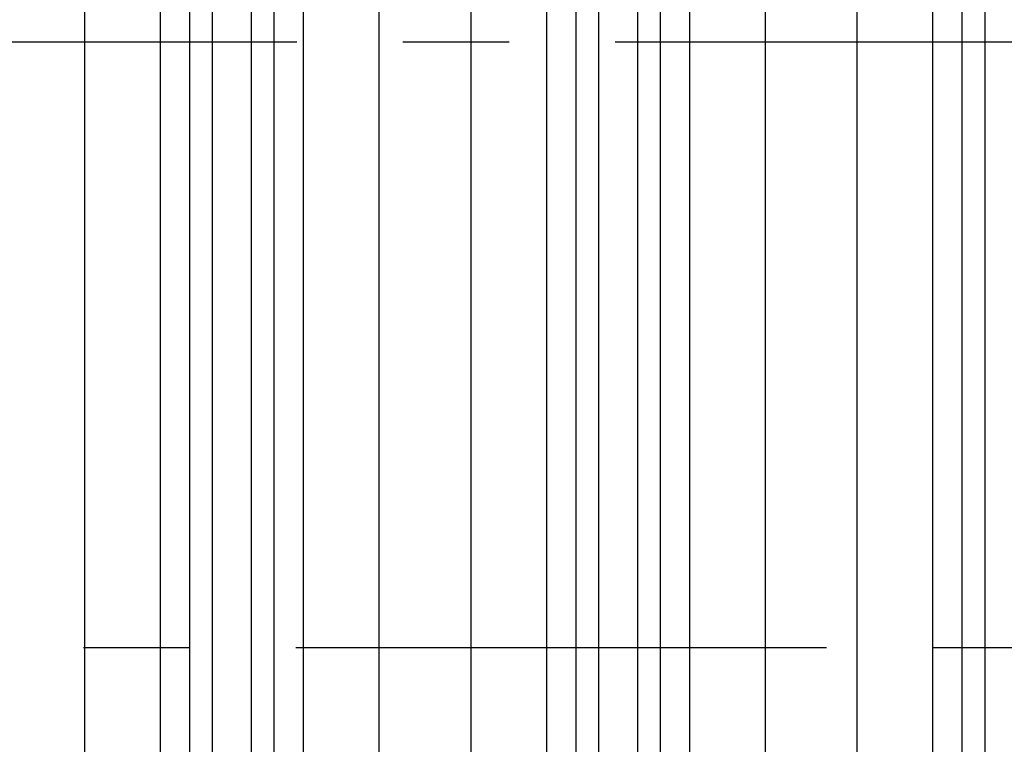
# Model space of a CAD drawing. Header units: inches. Extents: x 0 to 34, y 0 to 22.
# Tile 113 of 224: x 18.2 to 19.5, y 3.9 to 4.9. Entities that reach past the tile are written whole.
import ezdxf

# ---------------------------------------------------------------- set-up
doc = ezdxf.new("R2010")
doc.units = ezdxf.units.IN
doc.header["$LTSCALE"] = 1.87
doc.header["$MEASUREMENT"] = 0
doc.linetypes.add('CENTER', pattern=[0.6, 0.375, -0.075, 0.075, -0.075])
doc.layers.get('0').update_dxf_attribs({"linetype": 'CONTINUOUS'})
doc.layers.add('02___PRT_ALL_AXES', color=7, linetype='CONTINUOUS')
doc.layers.add('DIMENSIONS', color=7, linetype='CONTINUOUS')
doc.styles.get("Standard").update_dxf_attribs({"font": 'txt', "width": 0.8})
doc.dimstyles.new('DIMSTYLE_1', dxfattribs={"dimtxt": 0.125, "dimasz": 0.18, "dimexe": 0.125, "dimexo": 0.0625, "dimgap": 0.03125, "dimtad": 0, "dimtih": 1, "dimtoh": 1, "dimdec": 3, "dimzin": 4, "dimdsep": 46, "dimtxsty": 'STANDARD', "dimblk": '_FILLED', "dimblk1": '_FILLED', "dimblk2": '_FILLED', "dimcen": 0.09, "dimadec": 0, "dimazin": 0, "dimtp": 0.01, "dimtm": 0.01, "dimtfac": 1, "dimtdec": 3, "dimtofl": 0, "dimtmove": 0, "dimatfit": 3, "dimldrblk": '_FILLED', "dimfxl": 1, "dimtolj": 1, "dimtzin": 4, "dimarcsym": 0})

# ---------------------------------------------------------------- blocks, each defined once
blk = doc.blocks.new('*D17')
at = {"layer": 'DIMENSIONS', "color": 2, "linetype": 'CONTINUOUS'}
blk.add_line((21.0466, 4.2329), (21.0466, 6.4671), dxfattribs=at)
at = {"layer": 'DIMENSIONS', "color": 2, "linetype": 'CONTINUOUS', "insert": (20.9841, 6.5296), "char_height": 0.125, "width": 1.525, "attachment_point": 1, "rotation": 90, "line_spacing_factor": 0.9}
blk.add_mtext('15.394{\\Ftxt.shx;\\W1.000000;\\H0.125000; }[391.01]', dxfattribs=at)
blk = doc.blocks.new('_FILLED')
at = {"color": 0, "linetype": 'BYBLOCK'}
blk.add_solid([(0, 0), (-1, 0.1736), (-1, -0.1736)], dxfattribs=at)

msp = doc.modelspace()

# ---------------------------------------------------------------- linework, layer by layer
at = {"color": 7, "linetype": 'CONTINUOUS'}
for p, q in [((18.3008, 2.3823), (18.3008, 5.7085)), ((18.4007, 2.3823), (18.4007, 5.7085)), ((18.5894, 5.7085), (18.5894, 2.3823)), ((18.6893, 5.7085), (18.6893, 2.3823)), ((18.8112, 2.3823), (18.8112, 5.7085)), ((18.9111, 2.3823), (18.9111, 5.7085)), ((19.0998, 5.7085), (19.0998, 2.3823)), ((19.1997, 5.7085), (19.1997, 2.3823)), ((19.3216, 2.3823), (19.3216, 5.7085)), ((18.4391, 5.6376), (18.4391, 2.4532)), ((18.4691, 5.6376), (18.4691, 2.4531)), ((18.521, 2.4532), (18.521, 5.6377)), ((18.551, 2.4532), (18.551, 5.6376)), ((18.9495, 5.6376), (18.9495, 2.4532)), ((18.9795, 5.6376), (18.9795, 2.4531)), ((19.0314, 2.4532), (19.0314, 5.6377)), ((19.0614, 2.4532), (19.0614, 5.6376)), ((19.4599, 5.2988), (19.4599, 2.792)), ((19.4215, 2.7975), (19.4215, 5.2932)), ((19.4899, 5.2785), (19.4899, 2.8123))]:
    msp.add_line(p, q, dxfattribs=at)
at = {"layer": '02___PRT_ALL_AXES', "color": 7, "linetype": 'CENTER'}
for p, q in [((13.3916, 4.8453), (19.9015, 4.8453)), ((6.2376, 4.0453), (20.9215, 4.0453))]:
    msp.add_line(p, q, dxfattribs=at)

# ---------------------------------------------------------------- dimensions: what is measured, and where the dimension line sits
at = {"layer": 'DIMENSIONS', "color": 2, "linetype": 'CONTINUOUS'}
dim = msp.add_ordinate_dim(feature_location=(21.0466, 4.2329), offset=(0, 2.2342), dtype=1, origin=(5.6526, 4.1704), dimstyle='DIMSTYLE_1', dxfattribs=at)
dim.commit()
dim.dimension.update_dxf_attribs({"geometry": '*D17', "text_midpoint": (21.0466, 7.2921)})

doc.saveas('drawing.dxf')
